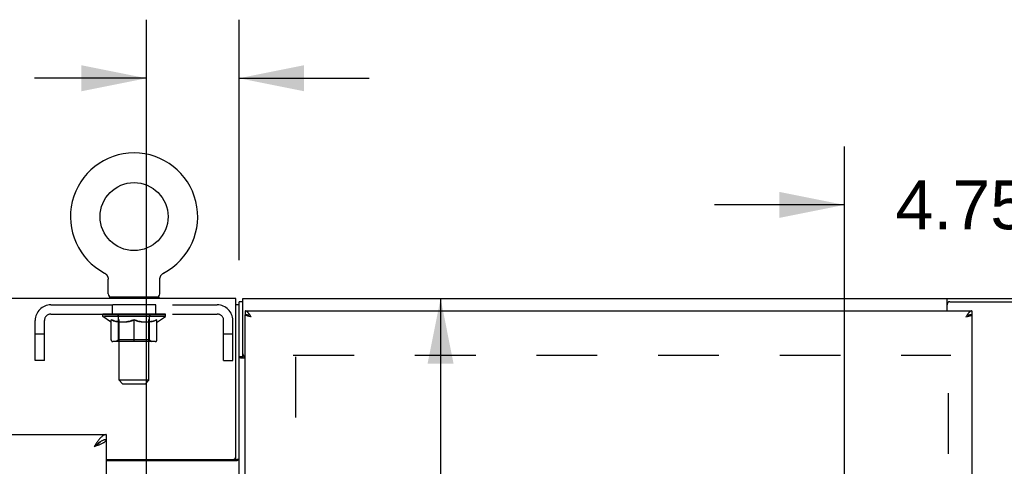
# Model space of a CAD drawing. Header units: inches. Extents: x 0 to 224, y 0 to 145.
# Tile 58 of 62: x 129 to 148, y 85 to 94. Entities that reach past the tile are written whole.
import ezdxf

# ---------------------------------------------------------------- set-up
doc = ezdxf.new("R2010")
doc.units = ezdxf.units.IN
doc.header["$LTSCALE"] = 12.302632
doc.header["$MEASUREMENT"] = 0
doc.linetypes.add('HIDDEN', pattern=[0.2, 0.1, -0.1])
doc.layers.get('0').update_dxf_attribs({"linetype": 'CONTINUOUS'})
for name, color, linetype in [('02___PRT_ALL_AXES', 7, 'CONTINUOUS'), ('DEFAULT_2', 8, 'HIDDEN'), ('DIMENSIONS', 7, 'CONTINUOUS')]:
    doc.layers.add(name, color=color, linetype=linetype)
doc.styles.get("Standard").update_dxf_attribs({"font": 'arial.ttf'})
doc.dimstyles.new('DIMSTYLE_1', dxfattribs={"dimtxt": 1.118421, "dimasz": 1.315789, "dimexe": 0.09, "dimexo": 0.07, "dimgap": 0.0425, "dimtad": 0, "dimtih": 1, "dimtoh": 1, "dimzin": 4, "dimdsep": 46, "dimtxsty": 'Standard', "dimblk": '_FILLED', "dimblk1": '_FILLED', "dimblk2": '_FILLED', "dimcen": 0.09, "dimazin": 1, "dimtfac": 1, "dimtdec": 3, "dimtofl": 0, "dimtmove": 0, "dimatfit": 3, "dimldrblk": '_FILLED', "dimfxl": 0, "dimtolj": 1, "dimtzin": 4, "dimarcsym": 0})
doc.dimstyles.new('DIMSTYLE_2', dxfattribs={"dimtxt": 0.986842, "dimasz": 1.315789, "dimexe": 0.09, "dimexo": 0.07, "dimgap": 0.0375, "dimtad": 0, "dimtih": 1, "dimtoh": 1, "dimzin": 4, "dimdsep": 46, "dimtxsty": 'Standard', "dimblk": '_FILLED', "dimblk1": '_FILLED', "dimblk2": '_FILLED', "dimcen": 0.09, "dimazin": 1, "dimtfac": 1, "dimtdec": 3, "dimtofl": 0, "dimtmove": 0, "dimatfit": 3, "dimldrblk": '_FILLED', "dimfxl": 0, "dimtolj": 1, "dimtzin": 4, "dimarcsym": 0})

# ---------------------------------------------------------------- blocks, each defined once
blk = doc.blocks.new('_FILLED')
at = {"color": 0, "linetype": 'ByBlock'}
blk.add_solid([(0, 0), (-1, 0.2), (-1, -0.2)], dxfattribs=at)
blk = doc.blocks.new('*D2')
at = {"layer": 'DIMENSIONS', "color": 2, "linetype": 'Continuous'}
for p, q in [((150.765, 88.584), (153.878, 88.584)), ((152.694, 88.584), (152.694, 83.571)), ((152.694, 76.584), (152.694, 81.597)), ((146.15, 76.584), (153.878, 76.584))]:
    blk.add_line(p, q, dxfattribs=at)
at = {"layer": 'DIMENSIONS', "color": 2, "linetype": 'Continuous', "xscale": 1.3157894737, "yscale": 1.3157894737, "zscale": 1.3157894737}
for p, rotation in [((152.694, 88.584), 90), ((152.694, 76.584), 270)]:
    blk.add_blockref('_FILLED', p, dxfattribs=dict(at, rotation=rotation))
at = {"layer": 'DIMENSIONS', "color": 2, "linetype": 'Continuous', "insert": (152.694, 83.077), "char_height": 0.9868, "width": 3.44844, "attachment_point": 2, "line_spacing_factor": 0.9}
blk.add_mtext('12.00', dxfattribs=at)
blk = doc.blocks.new('*D4')
at = {"layer": 'DIMENSIONS', "color": 2, "linetype": 'Continuous'}
for p, q in [((145.229, 77.509), (145.229, 91.663)), ((149.979, 89.362), (149.979, 91.663)), ((145.229, 90.479), (142.598, 90.479)), ((149.979, 90.479), (152.611, 90.479))]:
    blk.add_line(p, q, dxfattribs=at)
at = {"layer": 'DIMENSIONS', "color": 2, "linetype": 'Continuous', "xscale": 1.3157894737, "yscale": 1.3157894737, "zscale": 1.3157894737}
blk.add_blockref('_FILLED', (145.229, 90.479), dxfattribs=at)
at = {"layer": 'DIMENSIONS', "color": 2, "linetype": 'Continuous', "xscale": 1.3157894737, "yscale": 1.3157894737, "zscale": 1.3157894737, "rotation": 180}
blk.add_blockref('_FILLED', (149.979, 90.479), dxfattribs=at)
at = {"layer": 'DIMENSIONS', "color": 2, "linetype": 'Continuous', "insert": (147.604, 90.973), "char_height": 0.9868, "width": 2.68172, "attachment_point": 2, "line_spacing_factor": 0.9}
blk.add_mtext('4.75', dxfattribs=at)
blk = doc.blocks.new('*D15')
at = {"color": 2, "linetype": 'Continuous'}
for p, q in [((137.057, 88.584), (137.057, 82.593)), ((137.057, 74.365), (137.057, 80.356)), ((132.421, 74.365), (138.242, 74.365))]:
    blk.add_line(p, q, dxfattribs=at)
at = {"color": 2, "linetype": 'Continuous', "xscale": 1.3157894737, "yscale": 1.3157894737, "zscale": 1.3157894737}
for p, rotation in [((137.057, 88.584), 90), ((137.057, 74.365), 270)]:
    blk.add_blockref('_FILLED', p, dxfattribs=dict(at, rotation=rotation))
at = {"color": 2, "linetype": 'Continuous', "insert": (137.057, 82.033), "char_height": 1.1184, "width": 3.90824, "attachment_point": 2, "line_spacing_factor": 0.9}
blk.add_mtext('14.22', dxfattribs=at)
blk = doc.blocks.new('*D16')
at = {"color": 2, "linetype": 'Continuous'}
for p, q in [((131.104, 75.682), (131.104, 94.224)), ((132.979, 89.362), (132.979, 94.224)), ((131.104, 93.04), (128.841, 93.04)), ((132.979, 93.04), (135.611, 93.04))]:
    blk.add_line(p, q, dxfattribs=at)
at = {"color": 2, "linetype": 'Continuous', "xscale": 1.3157894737, "yscale": 1.3157894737, "zscale": 1.3157894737}
blk.add_blockref('_FILLED', (131.104, 93.04), dxfattribs=at)
at = {"color": 2, "linetype": 'Continuous', "xscale": 1.3157894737, "yscale": 1.3157894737, "zscale": 1.3157894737, "rotation": 180}
blk.add_blockref('_FILLED', (132.979, 93.04), dxfattribs=at)
at = {"color": 2, "linetype": 'Continuous', "insert": (128.281, 93.599), "char_height": 1.1184, "width": 3.03928, "attachment_point": 3, "line_spacing_factor": 0.9}
blk.add_mtext('1.88', dxfattribs=at)

msp = doc.modelspace()

# ---------------------------------------------------------------- linework, layer by layer
at = {"color": 7, "linetype": 'Continuous'}
for p, q in [((130.2546, 89.1024), (130.2545, 89.1024)), ((130.2545, 89.1024), (130.2591, 89.0999)), ((130.2577, 89.1008), (130.2558, 89.1018)), ((130.2591, 89.0999), (130.2636, 89.0972)), ((130.2635, 89.0972), (130.268, 89.0944)), ((130.2679, 89.0944), (130.2722, 89.0914)), ((130.2721, 89.0914), (130.2764, 89.0882)), ((130.2763, 89.0883), (130.2805, 89.0849)), ((130.2803, 89.085), (130.2844, 89.0815)), ((130.2843, 89.0816), (130.2882, 89.0779)), ((130.2881, 89.078), (130.2918, 89.0741)), ((130.2917, 89.0742), (130.2954, 89.0703)), ((130.2953, 89.0704), (130.2988, 89.0663)), ((130.2987, 89.0664), (130.302, 89.0622)), ((130.3019, 89.0623), (130.3051, 89.058)), ((130.305, 89.0581), (130.308, 89.0536)), ((131.4005, 89.0536), (131.4035, 89.0581)), ((131.4034, 89.058), (131.4066, 89.0623)), ((131.4065, 89.0622), (131.4099, 89.0664)), ((131.4098, 89.0663), (131.4132, 89.0704)), ((131.4131, 89.0703), (131.4168, 89.0742)), ((131.4167, 89.0741), (131.4205, 89.078)), ((131.4241, 89.0815), (131.4281, 89.0849)), ((131.4281, 89.0849), (131.4322, 89.0883)), ((131.4321, 89.0882), (131.4364, 89.0914)), ((131.4363, 89.0914), (131.4406, 89.0944)), ((131.4406, 89.0944), (131.445, 89.0972)), ((131.4449, 89.0972), (131.4494, 89.0999)), ((131.445, 89.0972), (131.4463, 89.0981)), ((131.4494, 89.0999), (131.4539, 89.1024)), ((131.4528, 89.1018), (131.4509, 89.1008)), ((130.3079, 89.0537), (130.3108, 89.0492)), ((130.3107, 89.0493), (130.3134, 89.0447)), ((130.3133, 89.0448), (130.3158, 89.0401)), ((130.3158, 89.0401), (130.3181, 89.0353)), ((130.3181, 89.0354), (130.3202, 89.0306)), ((130.3202, 89.0306), (130.3221, 89.0257)), ((130.3221, 89.0258), (130.3239, 89.0208)), ((130.3238, 89.0208), (130.3254, 89.0158)), ((130.3254, 89.0158), (130.3268, 89.0107)), ((130.3268, 89.0108), (130.328, 89.0057)), ((130.328, 89.0057), (130.329, 89.0005)), ((130.329, 89.0006), (130.3298, 88.9954)), ((130.3312, 88.9798), (130.3313, 88.9752)), ((130.3313, 88.6827), (130.3313, 88.9752)), ((131.3773, 88.6827), (131.3773, 88.9752)), ((131.3776, 88.985), (131.378, 88.9902)), ((131.378, 88.9902), (131.3787, 88.9954)), ((131.3787, 88.9954), (131.3795, 89.0006)), ((131.3795, 89.0005), (131.3805, 89.0057)), ((131.3805, 89.0057), (131.3817, 89.0108)), ((131.3817, 89.0107), (131.3831, 89.0158)), ((131.3831, 89.0158), (131.3847, 89.0208)), ((131.3847, 89.0208), (131.3864, 89.0258)), ((131.3864, 89.0257), (131.3884, 89.0306)), ((131.3883, 89.0306), (131.3905, 89.0354)), ((131.3904, 89.0353), (131.3927, 89.0401)), ((131.3927, 89.0401), (131.3952, 89.0448)), ((131.3951, 89.0447), (131.3978, 89.0493)), ((131.3977, 89.0492), (131.4006, 89.0537)), ((132.9168, 88.5837), (15.5418, 88.5837)), ((131.3543, 88.6137), (130.3543, 88.6137)), ((130.3543, 88.6137), (130.3543, 88.5837)), ((131.3543, 88.6137), (131.3543, 88.5837)), ((132.9168, 85.3962), (132.9168, 88.5837)), ((133.0543, 88.5207), (132.9793, 88.5207)), ((147.3043, 88.5087), (147.3283, 88.5087)), ((132.9793, 88.4587), (132.9168, 88.4587)), ((133.1043, 88.3337), (133.1043, 88.2587)), ((147.8043, 88.3337), (147.8043, 88.2587)), ((133.1063, 88.2537), (133.141, 88.2537)), ((147.8022, 88.2537), (147.7676, 88.2537)), ((133.0543, 87.4068), (133.0543, 87.4687)), ((133.0543, 87.4068), (132.9793, 87.4068)), ((130.189, 85.7003), (130.1788, 85.6943)), ((130.2918, 85.8337), (130.2918, 85.7297)), ((130.2918, 85.3337), (132.8543, 85.3337)), ((132.9186, 85.3025), (130.2918, 85.3025)), ((132.8816, 85.3401), (132.9793, 85.3401))]:
    msp.add_line(p, q, dxfattribs=at)
at = {"color": 3, "linetype": 'Continuous'}
for p, q in [((132.9793, 64.6467), (132.9793, 88.5207)), ((133.0543, 88.5837), (149.9043, 88.5837)), ((133.0543, 87.4687), (133.0543, 88.5837)), ((147.3043, 88.3337), (147.3043, 88.5837)), ((147.3643, 88.5207), (149.9793, 88.5207)), ((133.1043, 88.3337), (147.8043, 88.3337)), ((133.1967, 88.2545), (133.193, 88.2601)), ((133.1063, 88.2537), (133.1043, 88.2537)), ((133.1043, 64.9137), (133.1043, 88.2537)), ((133.1621, 88.2309), (133.1575, 88.2321)), ((133.1668, 88.2297), (133.1621, 88.2309)), ((133.1716, 88.2284), (133.1668, 88.2297)), ((133.1766, 88.2272), (133.1716, 88.2284)), ((133.1841, 88.2253), (133.1766, 88.2272)), ((133.1919, 88.2235), (133.1841, 88.2253)), ((133.2025, 88.221), (133.1919, 88.2235)), ((133.2005, 88.2489), (133.1967, 88.2545)), ((133.2043, 88.2432), (133.2005, 88.2489)), ((133.2186, 88.2173), (133.2025, 88.221)), ((133.208, 88.2374), (133.2043, 88.2432)), ((133.2137, 88.2285), (133.208, 88.2374)), ((133.2213, 88.2167), (133.2137, 88.2285)), ((133.2213, 88.2167), (133.2186, 88.2173)), ((147.6967, 88.2315), (147.6873, 88.2167)), ((147.6873, 88.2167), (147.7087, 88.2216)), ((147.7024, 88.2403), (147.6967, 88.2315)), ((147.7061, 88.246), (147.7024, 88.2403)), ((147.7099, 88.2517), (147.7061, 88.246)), ((147.7087, 88.2216), (147.7192, 88.2241)), ((147.7192, 88.2241), (147.7269, 88.226)), ((147.7269, 88.226), (147.7344, 88.2278)), ((147.7344, 88.2278), (147.7393, 88.229)), ((147.7393, 88.229), (147.7441, 88.2303)), ((147.7441, 88.2303), (147.7488, 88.2315)), ((147.7488, 88.2315), (147.7533, 88.2327)), ((147.7533, 88.2327), (147.7577, 88.234)), ((147.8022, 88.2537), (147.8043, 88.2537)), ((147.8043, 88.2537), (147.8043, 64.9137)), ((133.1043, 87.3817), (133.0101, 87.3817)), ((93.3543, 85.8337), (130.2918, 85.8337)), ((130.2918, 85.7297), (130.2918, 23.4377))]:
    msp.add_line(p, q, dxfattribs=at)
at = {"color": 7, "linetype": 'Continuous'}
for points in [[(131.4203, 89.0779), (131.4243, 89.0816), (131.4282, 89.085)], [(130.3298, 88.9954), (130.3305, 88.9902), (130.3309, 88.985)], [(130.3305, 88.9902), (130.3309, 88.985), (130.3312, 88.9798)], [(131.3773, 88.9752), (131.3773, 88.9798), (131.3776, 88.985)], [(131.3773, 88.9752), (131.3773, 88.9797), (131.3776, 88.985)], [(133.142, 88.2534), (133.1401, 88.2539), (133.1382, 88.2544), (133.1363, 88.2549), (133.1345, 88.2553), (133.1326, 88.2557), (133.1307, 88.2561), (133.1288, 88.2565), (133.1269, 88.2568), (133.125, 88.2571), (133.1231, 88.2574), (133.1212, 88.2576), (133.1194, 88.2578), (133.1175, 88.2581), (133.1156, 88.2582), (133.1137, 88.2584), (133.1118, 88.2585), (133.1099, 88.2586), (133.108, 88.2587), (133.1061, 88.2587), (133.1043, 88.2587)], [(133.1793, 88.2392), (133.1779, 88.2398), (133.176, 88.2407), (133.1741, 88.2416), (133.1722, 88.2424), (133.1703, 88.2433), (133.1684, 88.2441), (133.1665, 88.2449), (133.1646, 88.2456), (133.1628, 88.2464), (133.1609, 88.2472), (133.159, 88.2479), (133.1571, 88.2486), (133.1552, 88.2493), (133.1533, 88.2499), (133.1514, 88.2506), (133.1495, 88.2512), (133.1477, 88.2518), (133.1458, 88.2524), (133.1439, 88.2529), (133.142, 88.2534)], [(147.7684, 88.2539), (147.7665, 88.2534), (147.7646, 88.2529), (147.7627, 88.2524), (147.7609, 88.2518), (147.759, 88.2512), (147.7571, 88.2506), (147.7552, 88.2499), (147.7533, 88.2493), (147.7514, 88.2486), (147.7495, 88.2479), (147.7476, 88.2472), (147.7458, 88.2464), (147.7439, 88.2456), (147.742, 88.2449), (147.7401, 88.2441), (147.7382, 88.2433), (147.7363, 88.2424), (147.7344, 88.2416), (147.7325, 88.2407), (147.7307, 88.2398), (147.7293, 88.2392)], [(147.8043, 88.2587), (147.8024, 88.2587), (147.8005, 88.2587), (147.7986, 88.2586), (147.7967, 88.2585), (147.7948, 88.2584), (147.7929, 88.2582), (147.791, 88.2581), (147.7892, 88.2578), (147.7873, 88.2576), (147.7854, 88.2574), (147.7835, 88.2571), (147.7816, 88.2568), (147.7797, 88.2565), (147.7778, 88.2561), (147.776, 88.2557), (147.7741, 88.2553), (147.7722, 88.2549), (147.7703, 88.2544), (147.7684, 88.2539)], [(133.0588, 87.3979), (133.0578, 87.399), (133.0569, 87.4002), (133.0561, 87.4013), (133.0555, 87.4025), (133.0549, 87.4036), (133.0545, 87.4047), (133.0543, 87.4058), (133.0543, 87.4068)], [(133.0653, 87.3817), (133.0655, 87.3825), (133.0657, 87.3835), (133.0658, 87.3846), (133.0658, 87.3858), (133.0657, 87.387), (133.0654, 87.3883), (133.0649, 87.3897), (133.0642, 87.391), (133.0635, 87.3922), (133.0626, 87.3933), (133.0617, 87.3945), (133.0608, 87.3956), (133.0588, 87.3979)], [(130.1788, 85.6943), (130.1685, 85.688), (130.1582, 85.6812), (130.148, 85.674), (130.1377, 85.6664), (130.1274, 85.6585), (130.1172, 85.6502), (130.1069, 85.6417), (130.0966, 85.633), (130.0863, 85.6241), (130.0761, 85.615), (130.0658, 85.6058), (130.0555, 85.5965), (130.0453, 85.5872)], [(130.1759, 85.6926), (130.1722, 85.687), (130.1668, 85.6798), (130.1605, 85.6727), (130.1536, 85.6656), (130.146, 85.6585), (130.1378, 85.6513), (130.129, 85.6442), (130.1197, 85.6371), (130.11, 85.63), (130.0998, 85.6228), (130.0893, 85.6157), (130.0785, 85.6086), (130.0675, 85.6015), (130.0564, 85.5943), (130.0453, 85.5872)], [(130.2918, 85.7297), (130.2815, 85.7294), (130.2712, 85.7285), (130.2609, 85.727), (130.2507, 85.7249), (130.2404, 85.7221), (130.2301, 85.7189), (130.2199, 85.715), (130.2096, 85.7106), (130.1993, 85.7057), (130.189, 85.7003)], [(132.9186, 85.3025), (132.9207, 85.304), (132.9231, 85.3056), (132.926, 85.3072), (132.9291, 85.3088), (132.9326, 85.3103), (132.9363, 85.3119), (132.9402, 85.3134)], [(132.9402, 85.3134), (132.9479, 85.3164), (132.9517, 85.3178), (132.9553, 85.3193), (132.9588, 85.3208), (132.9619, 85.3222), (132.9648, 85.3237), (132.9676, 85.3252), (132.9701, 85.3268), (132.9724, 85.3284), (132.9743, 85.33), (132.9758, 85.3316), (132.9771, 85.3332), (132.978, 85.3349), (132.9787, 85.3365), (132.9791, 85.3383), (132.9793, 85.3401)]]:
    msp.add_lwpolyline(points, dxfattribs=at)
at = {"color": 3, "linetype": 'Continuous'}
for points in [[(133.193, 88.2601), (133.1911, 88.2628), (133.1892, 88.2656), (133.1873, 88.2682), (133.1854, 88.2709), (133.1835, 88.2735), (133.1816, 88.2761), (133.1797, 88.2786), (133.1779, 88.2811), (133.176, 88.2835), (133.1741, 88.286), (133.1722, 88.2883), (133.1703, 88.2906), (133.1684, 88.2929), (133.1665, 88.2951), (133.1646, 88.2973), (133.1628, 88.2994), (133.1609, 88.3015), (133.159, 88.3035), (133.1571, 88.3055), (133.1552, 88.3074), (133.1533, 88.3092), (133.1514, 88.311), (133.1495, 88.3127), (133.1477, 88.3144), (133.1458, 88.316), (133.1439, 88.3175), (133.142, 88.319), (133.1401, 88.3204), (133.1382, 88.3218), (133.1363, 88.323), (133.1345, 88.3242), (133.1326, 88.3254), (133.1307, 88.3264), (133.1288, 88.3274), (133.1269, 88.3283), (133.125, 88.3292), (133.1231, 88.33), (133.1212, 88.3307), (133.1194, 88.3313), (133.1175, 88.3319), (133.1156, 88.3324), (133.1137, 88.3328), (133.1118, 88.3331), (133.1099, 88.3334), (133.108, 88.3336), (133.1061, 88.3337), (133.1043, 88.3337)], [(147.7156, 88.2601), (147.7137, 88.2573), (147.7099, 88.2517)], [(147.8043, 88.3337), (147.8024, 88.3337), (147.8005, 88.3336), (147.7986, 88.3334), (147.7967, 88.3331), (147.7948, 88.3328), (147.7929, 88.3324), (147.791, 88.3319), (147.7892, 88.3313), (147.7873, 88.3307), (147.7854, 88.33), (147.7835, 88.3292), (147.7816, 88.3283), (147.7797, 88.3274), (147.7778, 88.3264), (147.776, 88.3254), (147.7741, 88.3242), (147.7722, 88.323), (147.7703, 88.3218), (147.7684, 88.3204), (147.7665, 88.319), (147.7646, 88.3175), (147.7627, 88.316), (147.7609, 88.3144), (147.759, 88.3127), (147.7571, 88.311), (147.7552, 88.3092), (147.7533, 88.3074), (147.7514, 88.3055), (147.7495, 88.3035), (147.7476, 88.3015), (147.7458, 88.2994), (147.7439, 88.2973), (147.742, 88.2951), (147.7401, 88.2929), (147.7382, 88.2906), (147.7363, 88.2883), (147.7344, 88.286), (147.7325, 88.2835), (147.7307, 88.2811), (147.7288, 88.2786), (147.7269, 88.2761), (147.725, 88.2735), (147.7231, 88.2709), (147.7212, 88.2682), (147.7193, 88.2656), (147.7175, 88.2629), (147.7156, 88.2601)], [(133.1575, 88.2321), (133.153, 88.2334), (133.1508, 88.234), (133.1487, 88.2346), (133.1466, 88.2352), (133.1446, 88.2358), (133.1425, 88.2364), (133.1406, 88.2371), (133.1386, 88.2377), (133.1367, 88.2383), (133.1349, 88.2389), (133.1331, 88.2395), (133.1313, 88.2401), (133.1296, 88.2408), (133.128, 88.2414), (133.1264, 88.242), (133.1248, 88.2426), (133.1233, 88.2432), (133.1219, 88.2438), (133.1205, 88.2445), (133.1191, 88.2451), (133.1179, 88.2457), (133.1166, 88.2463), (133.1154, 88.2469), (133.1143, 88.2475), (133.1132, 88.2482), (133.1122, 88.2488), (133.1113, 88.2494), (133.1104, 88.25), (133.1096, 88.2506), (133.1088, 88.2512), (133.1081, 88.2519), (133.1074, 88.2525), (133.1068, 88.2531), (133.1063, 88.2537)], [(147.7577, 88.234), (147.7598, 88.2346), (147.7619, 88.2352), (147.764, 88.2358), (147.766, 88.2364), (147.768, 88.2371), (147.7699, 88.2377), (147.7718, 88.2383), (147.7736, 88.2389), (147.7754, 88.2395), (147.7772, 88.2401), (147.7789, 88.2408), (147.7805, 88.2414), (147.7821, 88.242), (147.7837, 88.2426), (147.7852, 88.2432), (147.7866, 88.2438), (147.788, 88.2445), (147.7894, 88.2451), (147.7907, 88.2457), (147.7919, 88.2463), (147.7931, 88.2469), (147.7942, 88.2475), (147.7953, 88.2482), (147.7963, 88.2488), (147.7972, 88.2494), (147.7981, 88.25), (147.799, 88.2506), (147.7997, 88.2512), (147.8004, 88.2519), (147.8011, 88.2525), (147.8017, 88.2531), (147.8022, 88.2537)], [(132.9952, 87.3911), (132.9931, 87.3923), (132.9911, 87.3934), (132.9892, 87.3945), (132.9874, 87.3957), (132.9858, 87.3969), (132.9843, 87.3981), (132.9829, 87.3993), (132.9818, 87.4006), (132.9809, 87.4018), (132.9802, 87.403), (132.9797, 87.4041), (132.9794, 87.4051), (132.9793, 87.406), (132.9793, 87.4068)], [(133.0101, 87.3817), (133.0087, 87.3829), (133.0071, 87.3841), (133.0054, 87.3853), (133.0035, 87.3865), (133.0015, 87.3876), (132.9994, 87.3888), (132.9952, 87.3911)], [(130.148, 85.7373), (130.1377, 85.7242), (130.1274, 85.7105), (130.1172, 85.6962), (130.1069, 85.6815), (130.0966, 85.6664), (130.0863, 85.651), (130.0761, 85.6353), (130.0658, 85.6194), (130.0555, 85.6033), (130.0453, 85.5872)], [(130.2918, 85.8337), (130.2815, 85.8332), (130.2712, 85.8316), (130.2609, 85.829), (130.2507, 85.8253), (130.2404, 85.8206), (130.2301, 85.8149), (130.2199, 85.8083), (130.2096, 85.8007), (130.1993, 85.7922), (130.189, 85.7828), (130.1788, 85.7725), (130.1685, 85.7615), (130.1582, 85.7497), (130.148, 85.7373)], [(130.2918, 85.7297), (130.2912, 85.7238), (130.2896, 85.7178), (130.287, 85.7119), (130.2834, 85.706), (130.2787, 85.7), (130.273, 85.6941), (130.2663, 85.6881), (130.2587, 85.6822), (130.2502, 85.6763), (130.2408, 85.6703), (130.2306, 85.6644), (130.2196, 85.6585), (130.2078, 85.6525), (130.1953, 85.6466)], [(130.1953, 85.6466), (130.1822, 85.6406), (130.1685, 85.6347), (130.1543, 85.6288), (130.1396, 85.6228), (130.1245, 85.6169), (130.1091, 85.611), (130.0933, 85.605), (130.0774, 85.5991), (130.0614, 85.5931), (130.0453, 85.5872)], [(132.8239, 85.3025), (132.8236, 85.3043), (132.8235, 85.3061), (132.8236, 85.3078), (132.8239, 85.3094), (132.8244, 85.311), (132.8251, 85.3125), (132.826, 85.314), (132.8272, 85.3156), (132.8286, 85.3171), (132.8302, 85.3185), (132.8318, 85.3198), (132.8335, 85.3211), (132.8354, 85.3224), (132.8374, 85.3236), (132.8395, 85.3249), (132.8415, 85.3262), (132.8436, 85.3274), (132.8456, 85.3287), (132.8476, 85.3301), (132.8494, 85.3315), (132.8509, 85.333), (132.8516, 85.3337)]]:
    msp.add_lwpolyline(points, dxfattribs=at)
at = {"color": 7, "linetype": 'Continuous'}
msp.add_circle((130.8543, 90.2417), 0.6875, dxfattribs=at)
for centre, radius, start, end in [((130.8543, 90.2417), 1.2875, 297.70046, 242.29954), ((130.4003, 88.6827), 0.069, 180, 270), ((131.3083, 88.6827), 0.069, 270, 360), ((132.8543, 85.3962), 0.0625, 270, 360)]:
    msp.add_arc(centre, radius, start, end, dxfattribs=at)
at = {"color": 3, "linetype": 'Continuous'}
for centre, start, end in [((147.3643, 88.4607), 90, 180), ((133.1143, 87.4687), 180, 260.40266)]:
    msp.add_arc(centre, 0.06, start, end, dxfattribs=at)
at = {"layer": '02___PRT_ALL_AXES', "color": 8, "linetype": 'HIDDEN'}
for p, q in [((131.2918, 88.4587), (130.4168, 88.4587)), ((130.4168, 88.2717), (130.4168, 88.4587)), ((131.2918, 88.2717), (130.4168, 88.2717)), ((131.2918, 88.2717), (131.2918, 88.4587))]:
    msp.add_line(p, q, dxfattribs=at)
at = {"layer": 'DEFAULT_2', "color": 8, "linetype": 'HIDDEN'}
for p, q in [((130.2545, 89.1024), (130.2545, 89.1024)), ((130.2622, 89.0981), (130.2635, 89.0972)), ((131.4539, 89.1024), (131.454, 89.1024)), ((131.454, 89.1024), (131.4539, 89.1024)), ((130.5418, 88.6137), (130.5418, 88.5837)), ((130.5543, 86.9327), (130.5543, 88.5792)), ((131.1543, 86.9327), (131.1543, 88.5792)), ((131.1668, 88.6137), (131.1668, 88.5837)), ((129.1713, 88.4587), (132.5373, 88.4587)), ((129.1713, 88.2717), (132.5373, 88.2717)), ((130.221, 88.225), (130.221, 88.2717)), ((130.2306, 88.2651), (130.2306, 88.2717)), ((130.2393, 88.2618), (130.2393, 88.2651)), ((130.2393, 88.2618), (131.4692, 88.2618)), ((130.2481, 88.2618), (130.2481, 88.2651)), ((130.2491, 88.2618), (130.2491, 88.2651)), ((130.2592, 88.2651), (130.2592, 88.2717)), ((130.2754, 88.2618), (130.2754, 88.2651)), ((130.2773, 88.2618), (130.2773, 88.2651)), ((130.3058, 88.2651), (130.3058, 88.2717)), ((130.3203, 88.2618), (130.3203, 88.2651)), ((130.323, 88.2618), (130.323, 88.2651)), ((130.5273, 88.2648), (130.326, 88.2648)), ((130.3692, 88.2651), (130.3692, 88.2717)), ((130.3705, 88.2618), (130.3705, 88.2648)), ((130.3713, 88.2618), (130.3713, 88.2648)), ((130.3742, 88.2618), (130.3742, 88.2648)), ((130.3814, 88.2618), (130.3814, 88.2651)), ((130.3815, 88.2618), (130.3815, 88.2648)), ((130.3849, 88.2618), (130.3849, 88.2651)), ((130.3882, 88.2618), (130.3882, 88.2658)), ((130.3926, 88.2618), (130.3926, 88.2648)), ((130.4068, 88.2618), (130.4068, 88.2648)), ((130.4249, 88.2618), (130.4249, 88.2648)), ((130.4254, 88.2618), (130.4254, 88.2675)), ((130.4457, 88.2618), (130.4457, 88.2648)), ((130.4458, 88.2618), (130.4458, 88.2648)), ((130.4472, 88.2651), (130.4472, 88.2717)), ((130.4569, 88.2618), (130.4569, 88.2651)), ((130.461, 88.2618), (130.461, 88.2651)), ((130.4703, 88.2618), (130.4703, 88.2648)), ((130.4816, 88.2618), (130.4816, 88.269)), ((130.4971, 88.2618), (130.4971, 88.2648)), ((130.5001, 88.2618), (130.5001, 88.2648)), ((130.5274, 88.2618), (130.5274, 88.2648)), ((130.5943, 88.2648), (130.5324, 88.2648)), ((130.5376, 88.2651), (130.5376, 88.2717)), ((130.5444, 88.2618), (130.5444, 88.2651)), ((130.5491, 88.2618), (130.5491, 88.2651)), ((130.5551, 88.2618), (130.5551, 88.2701)), ((130.5593, 88.2618), (130.5593, 88.2648)), ((130.5702, 88.2618), (130.5702, 88.2648)), ((130.5943, 88.2618), (130.5943, 88.2648)), ((130.6692, 88.2648), (130.6101, 88.2648)), ((130.6304, 88.2618), (130.6304, 88.2648)), ((130.6377, 88.2651), (130.6377, 88.2717)), ((130.6414, 88.2618), (130.6414, 88.2651)), ((130.6438, 88.2618), (130.6438, 88.271)), ((130.6465, 88.2618), (130.6465, 88.2651)), ((130.6539, 88.2618), (130.6539, 88.2652)), ((130.6692, 88.2618), (130.6692, 88.2648)), ((130.7497, 88.2648), (130.6952, 88.2648)), ((130.7084, 88.2618), (130.7084, 88.2648)), ((130.7398, 88.2648), (130.8173, 88.2695)), ((130.7448, 88.2716), (130.7443, 88.2717)), ((130.7443, 88.2651), (130.7443, 88.2717)), ((130.7448, 88.2651), (130.7448, 88.2716)), ((130.7448, 88.2618), (130.7448, 88.2651)), ((130.7487, 88.2618), (130.7487, 88.2653)), ((130.7497, 88.2618), (130.7497, 88.2648)), ((130.7501, 88.2618), (130.7501, 88.2651)), ((130.7852, 88.2648), (130.8497, 88.2648)), ((130.7908, 88.2618), (130.7908, 88.2648)), ((130.7961, 88.2648), (130.7961, 88.2682)), ((130.8173, 88.2648), (130.8173, 88.2695)), ((130.8334, 88.2618), (130.8334, 88.2648)), ((130.8517, 88.2652), (130.8516, 88.2651)), ((130.8516, 88.2618), (130.8516, 88.2651)), ((130.8517, 88.2618), (130.8517, 88.2651)), ((130.8543, 88.2717), (130.9687, 88.2648)), ((130.8543, 88.2651), (130.8543, 88.2717)), ((130.8568, 88.2652), (130.857, 88.2651)), ((130.8568, 88.2618), (130.8568, 88.2651)), ((130.857, 88.2618), (130.857, 88.2651)), ((130.8751, 88.2648), (130.9233, 88.2648)), ((130.8751, 88.2618), (130.8751, 88.2648)), ((130.9178, 88.2618), (130.9178, 88.2648)), ((130.9584, 88.2618), (130.9584, 88.2651)), ((130.9588, 88.2648), (131.0133, 88.2648)), ((130.9588, 88.2618), (130.9588, 88.2648)), ((130.9598, 88.2618), (130.9598, 88.2653)), ((130.9637, 88.2716), (130.9642, 88.2717)), ((130.9637, 88.2651), (130.9637, 88.2716)), ((130.9637, 88.2618), (130.9637, 88.2651)), ((130.9642, 88.2651), (130.9642, 88.2717)), ((131.0001, 88.2618), (131.0001, 88.2648)), ((131.0393, 88.2648), (131.0984, 88.2648)), ((131.0393, 88.2618), (131.0393, 88.2648)), ((131.0546, 88.2618), (131.0546, 88.2652)), ((131.0621, 88.2618), (131.0621, 88.2651)), ((131.0647, 88.2618), (131.0647, 88.271)), ((131.0671, 88.2618), (131.0671, 88.2651)), ((131.0708, 88.2651), (131.0708, 88.2717)), ((131.0781, 88.2618), (131.0781, 88.2648)), ((131.1142, 88.2648), (131.1762, 88.2648)), ((131.1142, 88.2618), (131.1142, 88.2648)), ((131.1383, 88.2618), (131.1383, 88.2648)), ((131.1493, 88.2618), (131.1493, 88.2648)), ((131.1534, 88.2618), (131.1534, 88.2701)), ((131.1594, 88.2618), (131.1594, 88.2651)), ((131.1641, 88.2618), (131.1641, 88.2651)), ((131.1709, 88.2651), (131.1709, 88.2717)), ((131.1812, 88.2648), (131.3825, 88.2648)), ((131.1812, 88.2618), (131.1812, 88.2648)), ((131.2084, 88.2618), (131.2084, 88.2648)), ((131.2115, 88.2618), (131.2115, 88.2648)), ((131.2269, 88.2618), (131.2269, 88.269)), ((131.2382, 88.2618), (131.2382, 88.2648)), ((131.2475, 88.2618), (131.2475, 88.2651)), ((131.2516, 88.2618), (131.2516, 88.2651)), ((131.2613, 88.2651), (131.2613, 88.2717)), ((131.2628, 88.2618), (131.2628, 88.2648)), ((131.2628, 88.2618), (131.2628, 88.2648)), ((131.2831, 88.2618), (131.2831, 88.2675)), ((131.2836, 88.2618), (131.2836, 88.2648)), ((131.3017, 88.2618), (131.3017, 88.2648)), ((131.316, 88.2618), (131.316, 88.2648)), ((131.3203, 88.2618), (131.3203, 88.2658)), ((131.3236, 88.2618), (131.3236, 88.2651)), ((131.327, 88.2618), (131.327, 88.2648)), ((131.3271, 88.2618), (131.3271, 88.2651)), ((131.3343, 88.2618), (131.3343, 88.2648)), ((131.3373, 88.2618), (131.3373, 88.2648)), ((131.338, 88.2618), (131.338, 88.2648)), ((131.3394, 88.2651), (131.3394, 88.2717)), ((131.3855, 88.2618), (131.3855, 88.2651)), ((131.3882, 88.2618), (131.3882, 88.2651)), ((131.4027, 88.2651), (131.4027, 88.2717)), ((131.4312, 88.2618), (131.4312, 88.2651)), ((131.4331, 88.2618), (131.4331, 88.2651)), ((131.4493, 88.2651), (131.4493, 88.2717)), ((131.4594, 88.2618), (131.4594, 88.2651)), ((131.4604, 88.2618), (131.4604, 88.2651)), ((131.4692, 88.2618), (131.4692, 88.2651)), ((131.4779, 88.2651), (131.4779, 88.2717)), ((131.4875, 88.225), (131.4875, 88.2717)), ((128.8543, 87.3337), (128.8543, 88.1417)), ((129.0413, 87.3337), (129.0413, 88.1417)), ((131.4875, 88.225), (130.221, 88.225)), ((130.3803, 88.1134), (130.221, 88.225)), ((130.3803, 88.1134), (130.3908, 88.1134)), ((130.3908, 87.7505), (130.3908, 88.1568)), ((130.5331, 88.1134), (130.713, 88.1134)), ((130.5415, 87.7532), (130.5415, 88.2219)), ((130.8543, 87.7134), (130.8543, 88.1572)), ((130.9955, 88.1134), (131.1754, 88.1134)), ((131.167, 87.7532), (131.167, 88.2219)), ((131.3178, 87.7505), (131.3178, 88.1568)), ((131.3178, 88.1134), (131.3282, 88.1134)), ((131.3282, 88.1134), (131.4875, 88.225)), ((132.6673, 87.3337), (132.6673, 88.1417)), ((132.8543, 87.3337), (132.8543, 88.1417)), ((129.0413, 87.8637), (128.8543, 87.8637)), ((132.8543, 87.8637), (132.6673, 87.8637)), ((131.2807, 87.7134), (130.4278, 87.7134)), ((130.5415, 87.7532), (130.5017, 87.7134)), ((131.167, 87.7532), (130.5415, 87.7532)), ((131.167, 87.7532), (131.2068, 87.7134)), ((129.0413, 87.3337), (128.8543, 87.3337)), ((132.6673, 87.3337), (132.8543, 87.3337)), ((134.077, 87.4406), (147.3816, 87.4406)), ((134.1224, 87.409), (134.1224, 65.7584)), ((147.3361, 65.7584), (147.3361, 87.409)), ((131.1543, 86.9327), (130.5543, 86.9327)), ((130.6233, 86.8637), (130.5543, 86.9327)), ((131.0853, 86.8637), (131.1543, 86.9327)), ((130.6233, 86.8637), (131.0853, 86.8637))]:
    msp.add_line(p, q, dxfattribs=at)
for points in [[(130.5407, 88.1134), (130.516, 88.118), (130.4913, 88.1236), (130.4665, 88.1303), (130.4416, 88.1381), (130.4163, 88.1469), (130.3908, 88.1568)], [(130.3908, 88.1559), (130.4153, 88.1463), (130.4394, 88.1378), (130.4631, 88.1302), (130.4865, 88.1237), (130.5099, 88.1181), (130.5331, 88.1134)], [(130.8543, 88.1572), (130.8283, 88.1471), (130.8027, 88.1382), (130.7775, 88.1303), (130.7527, 88.1236), (130.7279, 88.118), (130.7033, 88.1134)], [(130.713, 88.1134), (130.7362, 88.1181), (130.7595, 88.1237), (130.7829, 88.1302), (130.8064, 88.1377), (130.8302, 88.1461), (130.8543, 88.1555)], [(131.0052, 88.1134), (130.9804, 88.118), (130.9555, 88.1237), (130.9305, 88.1304), (130.9054, 88.1383), (130.88, 88.1472), (130.8543, 88.1572)], [(130.8543, 88.1555), (130.8786, 88.146), (130.9025, 88.1376), (130.926, 88.1301), (130.9493, 88.1236), (130.9725, 88.118), (130.9955, 88.1134)], [(131.3178, 88.1568), (131.292, 88.1468), (131.2665, 88.1379), (131.2416, 88.1302), (131.2169, 88.1235), (131.1923, 88.1179), (131.1678, 88.1134)], [(131.1754, 88.1134), (131.1988, 88.1181), (131.2223, 88.1238), (131.2458, 88.1304), (131.2695, 88.1379), (131.2935, 88.1464), (131.3178, 88.1559)]]:
    msp.add_lwpolyline(points, dxfattribs=at)
for centre, radius, start, end in [((130.5198, 88.5792), 0.0345, 0, 90), ((131.1888, 88.5792), 0.0345, 90, 180), ((129.1713, 88.1417), 0.317, 90, 180), ((129.1713, 88.1417), 0.13, 90, 180), ((130.5017, 88.2219), 0.0398, 0, 90), ((131.2068, 88.2219), 0.0398, 90, 180), ((132.5373, 88.1417), 0.317, 0, 90), ((132.5373, 88.1417), 0.13, 0, 90), ((130.4278, 87.7505), 0.0371, 180, 270), ((131.2807, 87.7505), 0.0371, 270, 360)]:
    msp.add_arc(centre, radius, start, end, dxfattribs=at)
for centre, major_axis, ratio, start_param, end_param in [((130.8543, 88.2717), (0.6333, 0.0067), 0.0596298, 2.9664305, 3.1409634), ((130.2012, 88.2598), (0.1981, 0), 0.0605564, 0.4306524, 1.4705034), ((130.8543, 88.2717), (0.6333, 0), 0.0605564, 3.1415927, 3.3161256), ((130.2012, 88.2531), (0.1981, 0.0021), 0.0596298, 1.3765956, 1.4698741), ((130.8543, 88.2717), (0.6333, 0.0132), 0.05688, 2.7913449, 2.9658778), ((130.1768, 88.2598), (0.1981, 0.0021), 0.0596298, 0.2554902, 1.2953412), ((130.2453, 88.2598), (0.1981, -0.0021), 0.0596298, 0.6058146, 1.6456656), ((130.8543, 88.2717), (0.6333, -0.0067), 0.0596298, -2.9664305, -2.7918975), ((130.2453, 88.2531), (0.1981, 0), 0.0605564, 1.5517578, 1.6450363), ((130.1768, 88.2531), (0.1981, 0.0041), 0.05688, 1.2015101, 1.2947885), ((130.2465, 88.2554), (0.1643, 0.0017), 0.0596298, 1.0652284, 1.6142757), ((130.2268, 88.2554), (0.1643, 0.0034), 0.05688, 0.8901429, 1.4391902), ((130.2847, 88.2554), (0.1643, 0), 0.0605564, 1.2403906, 1.7894379), ((130.8543, 88.2717), (0.6333, 0.0192), 0.0523953, 2.6164031, 2.790936), ((130.1731, 88.2598), (0.1981, 0.0041), 0.05688, 0.0804047, 1.1202556), ((130.308, 88.2598), (0.1981, -0.0041), 0.05688, 0.7809002, 1.8207511), ((130.8543, 88.2717), (0.6333, -0.0132), 0.05688, -2.7913449, -2.616812), ((130.308, 88.2531), (0.1981, -0.0021), 0.0596298, 1.72692, 1.8201985), ((130.1731, 88.2531), (0.1981, 0.006), 0.0523953, 1.0265683, 1.1198467), ((130.2261, 88.2554), (0.1643, 0.005), 0.0523953, 0.7152011, 1.2642483), ((130.3402, 88.2554), (0.1643, -0.0017), 0.0596298, 1.4155528, 1.9646001), ((130.8543, 88.2717), (0.6333, 0.0247), 0.0463186, 2.4416541, 2.616187), ((130.3872, 88.2598), (0.1981, -0.006), 0.0523953, 0.955842, 1.9956929), ((130.1901, 88.2598), (0.1981, 0.006), 0.0523953, -0.0945372, 0.9453138), ((130.8543, 88.2717), (0.6333, -0.0192), 0.0523953, -2.6164031, -2.4418701), ((130.3872, 88.2531), (0.1981, -0.0041), 0.05688, 1.9020056, 1.995284), ((130.1901, 88.2531), (0.1981, 0.0077), 0.0463186, 0.8518193, 0.9450978), ((130.2445, 88.2554), (0.1643, 0.0064), 0.0463186, 0.5404521, 1.0894994), ((130.4114, 88.2554), (0.1643, -0.0034), 0.05688, 1.5906384, 2.1396857), ((130.8543, 88.2717), (0.6333, 0.0294), 0.0388412, 2.2671235, 2.4416564), ((130.4807, 88.2598), (0.1981, -0.0077), 0.0463186, 1.1305909, 2.1704419), ((130.2272, 88.2598), (0.1981, 0.0077), 0.0463186, -0.2692861, 0.7705648), ((130.8543, 88.2717), (0.6333, -0.0247), 0.0463186, -2.4416541, -2.2671212), ((130.4807, 88.2531), (0.1981, -0.006), 0.0523953, 2.0769474, 2.1702259), ((130.2272, 88.2531), (0.1981, 0.0092), 0.0388412, 0.6772887, 0.7705671), ((130.2815, 88.2554), (0.1643, 0.0076), 0.0388412, 0.3659215, 0.9149688), ((130.4959, 88.2554), (0.1643, -0.005), 0.0523953, 1.7655802, 2.3146275), ((130.8543, 88.2717), (0.6333, 0.0332), 0.0301951, 2.0928101, 2.267343), ((130.5855, 88.2598), (0.1981, -0.0092), 0.0388412, 1.3051216, 2.3449725), ((130.8543, 88.2717), (0.6333, -0.0294), 0.0388412, -2.2671235, -2.0925906), ((130.2834, 88.2598), (0.1981, 0.0092), 0.0388412, -0.4438167, 0.5960342), ((130.5855, 88.2531), (0.1981, -0.0077), 0.0463186, 2.2516964, 2.3449748), ((130.2834, 88.2531), (0.1981, 0.0104), 0.0301951, 0.5029753, 0.5962537), ((130.3358, 88.2554), (0.1643, 0.0086), 0.0301951, 0.1916081, 0.7406554), ((130.5914, 88.2554), (0.1643, -0.0064), 0.0463186, 1.9403292, 2.4893764), ((130.357, 88.2598), (0.1981, 0.0104), 0.0301951, -0.6181301, 0.4217208), ((130.8543, 88.2717), (0.6333, 0.0361), 0.0206446, 1.9186869, 2.0932198), ((130.6984, 88.2598), (0.1981, -0.0104), 0.0301951, 1.4794349, 2.5192859), ((130.8543, 88.2717), (0.6333, -0.0332), 0.0301951, -2.0928101, -1.9182772), ((130.6984, 88.2531), (0.1981, -0.0092), 0.0388412, 2.426227, 2.5195054), ((130.357, 88.2531), (0.1981, 0.0113), 0.0206446, 0.3288521, 0.4221305), ((130.4059, 88.2554), (0.1643, 0.0094), 0.0206446, 0.0174849, 0.5665322), ((130.6949, 88.2554), (0.1643, -0.0076), 0.0388412, 2.1148598, 2.6639071), ((130.4456, 88.2598), (0.1981, 0.0113), 0.0206446, -0.7922533, 0.2475976), ((130.8543, 88.2717), (0.6333, 0.0378), 0.0104782, 1.7447043, 1.9192372), ((130.8161, 88.2598), (0.1981, -0.0113), 0.0206446, 1.6535582, 2.6934091), ((130.8543, 88.2717), (0.6333, -0.0361), 0.0206446, -1.9186869, -1.744154), ((130.8161, 88.2531), (0.1981, -0.0104), 0.0301951, 2.6005404, 2.6938188), ((130.4456, 88.2531), (0.1981, 0.0118), 0.0104782, 0.1548695, 0.2481479), ((130.4896, 88.2554), (0.1643, 0.0098), 0.0104782, 6.1266876, 6.6757349), ((130.8032, 88.2554), (0.1643, -0.0086), 0.0301951, 2.2891732, 2.8382204), ((130.5467, 88.2598), (0.1981, 0.0118), 0.0104782, -0.9662359, -0.0008456), ((130.935, 88.2598), (0.1981, -0.0118), 0.0104782, 1.8275408, 2.8673917), ((130.8543, 88.2717), (0.6333, -0.0378), 0.0104782, -1.7447043, -1.5701714), ((130.935, 88.2531), (0.1981, -0.0113), 0.0206446, 2.7746636, 2.867942), ((130.913, 88.2554), (0.1643, -0.0094), 0.0206446, 2.4632964, 3.0123437), ((130.7735, 88.2598), (0.1981, 0.0118), 0.0104782, 0.2742009, 1.3140519), ((130.6874, 88.2554), (0.1643, 0.0098), 0.0104782, -0.0002978, 0.5043137), ((130.6571, 88.2531), (0.1981, 0.0118), 0.0104782, 0.1929465, 0.3992827), ((130.8543, 88.2717), (0.6333, 0.0378), 0.0104782, -1.5785857, -1.3968884), ((131.0514, 88.2531), (0.1981, -0.0118), 0.0104782, 2.9486462, 3.0419246), ((131.0211, 88.2554), (0.1643, -0.0098), 0.0104782, 2.637279, 3.1420758), ((130.8924, 88.2598), (0.1981, 0.0113), 0.0206446, 0.4481835, 1.4880345), ((130.7955, 88.2554), (0.1643, 0.0094), 0.0206446, 0.129249, 0.6782963), ((130.7735, 88.2531), (0.1981, 0.0113), 0.0206446, 0.2736506, 0.3669291), ((131.1618, 88.2598), (0.1981, -0.0118), 0.0104782, -3.140747, -2.1753567), ((130.8543, 88.2717), (0.6333, 0.0361), 0.0206446, -1.3974387, -1.2229058), ((130.8543, 88.2717), (0.6333, -0.0378), 0.0104782, 1.2223554, 1.3968884), ((131.0101, 88.2598), (0.1981, 0.0104), 0.0301951, 0.6223068, 1.6621577), ((130.9053, 88.2554), (0.1643, 0.0086), 0.0301951, 0.3033722, 0.8524195), ((131.2189, 88.2554), (0.1643, -0.0098), 0.0104782, 2.7490431, 3.2980904), ((131.2629, 88.2598), (0.1981, -0.0113), 0.0206446, 2.893995, 3.933846), ((130.8924, 88.2531), (0.1981, 0.0104), 0.0301951, 0.4477738, 0.5410523), ((131.2629, 88.2531), (0.1981, -0.0118), 0.0104782, 2.8934447, 2.9867232), ((131.123, 88.2598), (0.1981, 0.0092), 0.0388412, 0.7966201, 1.8364711), ((130.8543, 88.2717), (0.6333, 0.0332), 0.0301951, -1.2233155, -1.0487825), ((130.8543, 88.2717), (0.6333, -0.0361), 0.0206446, 1.0483728, 1.2229058), ((131.0136, 88.2554), (0.1643, 0.0076), 0.0388412, 0.4776856, 1.0267329), ((131.3026, 88.2554), (0.1643, -0.0094), 0.0206446, 2.5750605, 3.1241078), ((131.3515, 88.2598), (0.1981, -0.0104), 0.0301951, 2.7198718, 3.7597228), ((131.2278, 88.2598), (0.1981, 0.0077), 0.0463186, 0.9711508, 2.0110017), ((131.0101, 88.2531), (0.1981, 0.0092), 0.0388412, 0.6220872, 0.7153657), ((131.3515, 88.2531), (0.1981, -0.0113), 0.0206446, 2.7194621, 2.8127406), ((130.8543, 88.2717), (0.6333, 0.0294), 0.0388412, -1.0490021, -0.8744692), ((130.8543, 88.2717), (0.6333, -0.0332), 0.0301951, 0.8742496, 1.0487825), ((131.1171, 88.2554), (0.1643, 0.0064), 0.0463186, 0.6522162, 1.2012635), ((131.3213, 88.2598), (0.1981, 0.006), 0.0523953, 1.1458997, 2.1857507), ((131.3727, 88.2554), (0.1643, -0.0086), 0.0301951, 2.4009373, 2.9499846), ((131.4251, 88.2598), (0.1981, -0.0092), 0.0388412, 2.5455585, 3.5854094), ((131.2126, 88.2554), (0.1643, 0.005), 0.0523953, 0.8269652, 1.3760124), ((131.123, 88.2531), (0.1981, 0.0077), 0.0463186, 0.7966178, 0.8898963), ((131.4251, 88.2531), (0.1981, -0.0104), 0.0301951, 2.5453389, 2.6386173), ((131.4005, 88.2598), (0.1981, 0.0041), 0.05688, 1.3208416, 2.3606925), ((130.8543, 88.2717), (0.6333, 0.0247), 0.0463186, -0.8744715, -0.6999385), ((130.8543, 88.2717), (0.6333, -0.0294), 0.0388412, 0.6999362, 0.8744692), ((131.4813, 88.2598), (0.1981, -0.0077), 0.0463186, 2.3710278, 3.4108788), ((131.4271, 88.2554), (0.1643, -0.0076), 0.0388412, 2.2266239, 2.7756712), ((131.4632, 88.2598), (0.1981, 0.0021), 0.0596298, 1.4959271, 2.535778), ((131.2972, 88.2554), (0.1643, 0.0034), 0.05688, 1.001907, 1.5509543), ((131.5184, 88.2598), (0.1981, -0.006), 0.0523953, 2.1962789, 3.2361298), ((131.464, 88.2554), (0.1643, -0.0064), 0.0463186, 2.0520933, 2.6011405), ((131.2278, 88.2531), (0.1981, 0.006), 0.0523953, 0.9713668, 1.0646452), ((131.4813, 88.2531), (0.1981, -0.0092), 0.0388412, 2.3710255, 2.464304), ((131.5074, 88.2598), (0.1981, 0), 0.0605564, 1.6710893, 2.7109402), ((131.5354, 88.2598), (0.1981, -0.0041), 0.05688, 2.021337, 3.061188), ((130.8543, 88.2717), (0.6333, 0.0192), 0.0523953, -0.6997225, -0.5251896), ((130.8543, 88.2717), (0.6333, -0.0247), 0.0463186, 0.5254056, 0.6999385), ((131.5317, 88.2598), (0.1981, -0.0021), 0.0596298, 1.8462515, 2.8861024), ((131.3683, 88.2554), (0.1643, 0.0017), 0.0596298, 1.1769925, 1.7260398), ((131.4824, 88.2554), (0.1643, -0.005), 0.0523953, 1.8773443, 2.4263916), ((131.4238, 88.2554), (0.1643, 0), 0.0605564, 1.3521547, 1.901202), ((131.4817, 88.2554), (0.1643, -0.0034), 0.05688, 1.7024025, 2.2514498), ((131.462, 88.2554), (0.1643, -0.0017), 0.0596298, 1.5273169, 2.0763642), ((131.3213, 88.2531), (0.1981, 0.0041), 0.05688, 1.1463086, 1.2395871), ((131.5184, 88.2531), (0.1981, -0.0077), 0.0463186, 2.1964949, 2.2897733), ((130.8543, 88.2717), (0.6333, 0.0132), 0.05688, -0.5247807, -0.3502477), ((130.8543, 88.2717), (0.6333, -0.0192), 0.0523953, 0.3506567, 0.5251896), ((131.4005, 88.2531), (0.1981, 0.0021), 0.0596298, 1.3213942, 1.4146726), ((131.5354, 88.2531), (0.1981, -0.006), 0.0523953, 2.021746, 2.1150244), ((130.8543, 88.2717), (0.6333, 0.0067), 0.0596298, -0.3496951, -0.1751622), ((130.8543, 88.2717), (0.6333, -0.0132), 0.05688, 0.1757148, 0.3502477), ((131.4632, 88.2531), (0.1981, 0), 0.0605564, 1.4965564, 1.5898348), ((131.5317, 88.2531), (0.1981, -0.0041), 0.05688, 1.8468041, 1.9400826), ((131.5074, 88.2531), (0.1981, -0.0021), 0.0596298, 1.6717186, 1.764997), ((130.8543, 88.2717), (0.6333, 0), 0.0605564, -0.1745329, 0), ((130.8543, 88.2717), (0.6333, -0.0067), 0.0596298, 0.0006293, 0.1751622)]:
    msp.add_ellipse(centre, major_axis=major_axis, ratio=ratio, start_param=start_param, end_param=end_param, dxfattribs=at)

# ---------------------------------------------------------------- dimensions: what is measured, and where the dimension line sits
at = {"color": 2, "linetype": 'Continuous'}
for base, p1, p2, angle, picture, middle in [((131.1042579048, 93.0398211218), (132.9792579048, 89.2917623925), (131.1042579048, 75.6117623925), 180, '*D16', (126.8081749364, 93.0335811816)), ((137.0573, 74.3647), (133.0543, 88.5837), (132.3513, 74.3647), 270, '*D15', (137.0986, 81.4763))]:
    dim = msp.add_linear_dim(base=base, p1=p1, p2=p2, angle=angle, dimstyle='DIMSTYLE_1', dxfattribs=at)
    dim.commit()
    dim.dimension.update_dxf_attribs({"geometry": picture, "text_midpoint": middle, "dimtype": 160})
at = {"layer": 'DIMENSIONS', "color": 2, "linetype": 'Continuous'}
for base, p1, p2, angle, picture, middle in [((145.2293, 90.4793), (149.9793, 91.7335), (145.2293, 77.4392), 180, '*D4', (147.5828, 90.4701)), ((152.694, 76.5837), (150.6953, 88.5837), (146.0803, 76.5837), 270, '*D2', (152.7359, 82.5782))]:
    dim = msp.add_linear_dim(base=base, p1=p1, p2=p2, angle=angle, dimstyle='DIMSTYLE_2', dxfattribs=at)
    dim.commit()
    dim.dimension.update_dxf_attribs({"geometry": picture, "text_midpoint": middle, "dimtype": 160})

doc.saveas('drawing.dxf')
